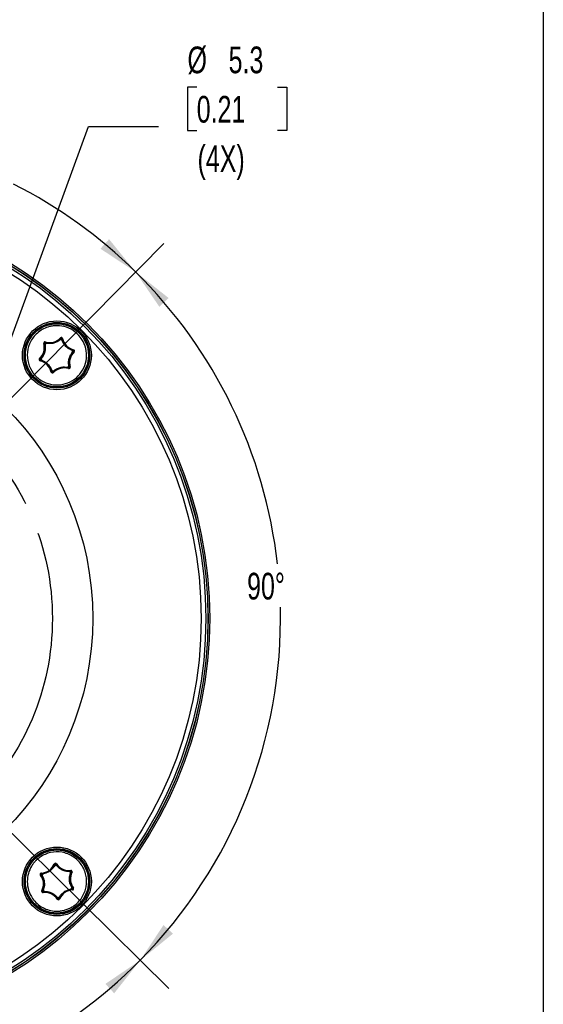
# Model space of a CAD drawing. Header units: millimetres. Extents: x 13 to 546, y 13 to 419.
# Tile 19 of 27: x 463 to 546, y 93 to 249. Entities that reach past the tile are written whole.
import ezdxf

# ---------------------------------------------------------------- set-up
doc = ezdxf.new("R2010")
doc.units = ezdxf.units.MM
doc.header["$LTSCALE"] = 2
doc.linetypes.add('CENTERX2', pattern=[20.32, 12.7, -2.54, 2.54, -2.54])
doc.layers.add('CENTER', color=40, linetype='CENTERX2')
doc.layers.add('DIMENSIONS', color=140, linetype='Continuous', lineweight=25)
doc.layers.add('TEXT', color=140, linetype='Continuous', lineweight=25)
doc.styles.add('SLDTEXTSTYLE0', font='TXT', dxfattribs={"width": 0.7})
doc.dimstyles.new('SLDDIMSTYLE0', dxfattribs={"dimtxt": 4.316016, "dimasz": 6.604, "dimexe": 0, "dimexo": 0.0625, "dimgap": 1.079004, "dimtad": 0, "dimtih": 1, "dimtoh": 1, "dimrnd": 1e-09, "dimzin": 12, "dimdsep": 46, "dimtxsty": 'SLDTEXTSTYLE0', "dimsah": 1, "dimcen": 0, "dimadec": 0, "dimazin": 3, "dimtfac": 1, "dimtofl": 0, "dimtmove": 0, "dimatfit": 3, "dimfxl": 0, "dimfrac": 2, "dimtolj": 1, "dimtzin": 12, "dimarcsym": 0})
doc.dimstyles.new('SLDDIMSTYLE7', dxfattribs={"dimtxt": 4.316016, "dimasz": 6.604, "dimexe": 0, "dimexo": 0.0625, "dimgap": 1.079004, "dimtad": 0, "dimtih": 1, "dimtoh": 1, "dimdec": 4, "dimlfac": 2, "dimzin": 12, "dimdsep": 46, "dimtxsty": 'SLDTEXTSTYLE0', "dimsah": 1, "dimcen": 0.09, "dimadec": 0, "dimazin": 3, "dimtfac": 1, "dimtdec": 0, "dimtofl": 0, "dimtmove": 0, "dimatfit": 3, "dimfxl": 0, "dimfrac": 2, "dimtolj": 1, "dimtzin": 12, "dimarcsym": 0})

# ---------------------------------------------------------------- blocks, each defined once
blk = doc.blocks.new('_D_8')
at = {"layer": 'DIMENSIONS'}
for p, q in [((427.24, 198.1), (427.24, 238.09)), ((457.82, 185.55), (485.9, 214.02))]:
    blk.add_line(p, q, dxfattribs=at)
for start, end in [(71.4255, 90), (45.387, 63.1796)]:
    blk.add_arc((427.24, 154.56), 77.18, start, end, dxfattribs=at)
for points in [[(427.24, 231.74), (433.79, 230.44), (433.88, 232.47)], [(481.44, 209.5), (477.23, 214.69), (475.86, 213.18)]]:
    blk.add_solid(points, dxfattribs=at)
at = {"layer": 'DIMENSIONS', "insert": (451.82, 227.82), "char_height": 4.233, "attachment_point": 1, "style": 'SLDTEXTSTYLE0'}
blk.add_mtext('45°', dxfattribs=at)
blk = doc.blocks.new('_D_10')
at = {"layer": 'DIMENSIONS'}
for p, q in [((457.82, 185.55), (485.9, 214.02)), ((458.23, 123.98), (486.7, 95.89))]:
    blk.add_line(p, q, dxfattribs=at)
for start, end in [(6.425, 45.387), (315.387, 1.3193)]:
    blk.add_arc((427.24, 154.56), 77.18, start, end, dxfattribs=at)
for points in [[(481.44, 209.5), (485.2, 203.97), (486.68, 205.36)], [(482.18, 100.35), (487.37, 104.57), (485.86, 105.93)]]:
    blk.add_solid(points, dxfattribs=at)
at = {"layer": 'DIMENSIONS', "insert": (499.12, 161.79), "char_height": 4.233, "attachment_point": 1, "style": 'SLDTEXTSTYLE0'}
blk.add_mtext('90°', dxfattribs=at)
blk = doc.blocks.new('_D_11')
at = {"layer": 'DIMENSIONS'}
for p, q in [((396.66, 123.56), (368.57, 95.1)), ((458.23, 123.98), (486.7, 95.89))]:
    blk.add_line(p, q, dxfattribs=at)
for start, end in [(276.1648, 315.387), (225.387, 268.552)]:
    blk.add_arc((427.24, 154.56), 77.18, start, end, dxfattribs=at)
for points in [[(482.18, 100.35), (476.65, 96.6), (478.04, 95.11)], [(373.03, 99.62), (377.25, 94.43), (378.61, 95.94)]]:
    blk.add_solid(points, dxfattribs=at)
at = {"layer": 'DIMENSIONS', "insert": (425.29, 79.47), "char_height": 4.233, "attachment_point": 1, "style": 'SLDTEXTSTYLE0'}
blk.add_mtext('90°', dxfattribs=at)
blk = doc.blocks.new('_D_14')
at = {"layer": 'DIMENSIONS'}
for p, q in [((491.13, 238.81), (489.68, 238.81)), ((489.68, 238.81), (489.68, 231.95)), ((503.96, 238.81), (505.41, 238.81)), ((505.41, 238.81), (505.41, 231.95)), ((456.94, 186.21), (473.95, 232.55)), ((473.95, 232.55), (485.06, 232.55)), ((489.68, 231.95), (491.13, 231.95)), ((505.41, 231.95), (503.96, 231.95))]:
    blk.add_line(p, q, dxfattribs=at)
blk.add_solid([(456.94, 186.21), (460.17, 192.06), (458.26, 192.76)], dxfattribs=at)
at = {"layer": 'DIMENSIONS', "char_height": 4.233, "attachment_point": 1, "style": 'SLDTEXTSTYLE0'}
for s, insert in [('%%c', (489.67, 245.24)), ('5.3', (496.19, 245.24)), ('0.21', (491.13, 237.41)), ('(4X)', (491.26, 229.58))]:
    blk.add_mtext(s, dxfattribs=dict(at, insert=insert))

msp = doc.modelspace()

# ---------------------------------------------------------------- linework, layer by layer
for p, q in [((467.050108, 198.196398), (467.079428, 198.292003)), ((467.079428, 198.292003), (467.108749, 198.387608)), ((469.017299, 198.439524), (468.459629, 198.223263)), ((469.520423, 199.024986), (469.59315, 198.956352)), ((469.59315, 198.956352), (469.665877, 198.887717)), ((469.665877, 198.887717), (469.763334, 198.910127)), ((469.983128, 198.203987), (469.747176, 198.700751)), ((469.86079, 198.932537), (469.763334, 198.910127)), ((466.858502, 198.139066), (466.954305, 198.167732)), ((466.954305, 198.167732), (467.050108, 198.196398)), ((467.071799, 197.993678), (467.110531, 197.465399)), ((471.386055, 197.050629), (470.909186, 197.281225)), ((471.138959, 196.351441), (471.451193, 196.804164)), ((471.595537, 197.065355), (471.572461, 196.968053)), ((471.572461, 196.968053), (471.640597, 196.894859)), ((471.618613, 197.162656), (471.595537, 197.065355)), ((471.708733, 196.821664), (471.640597, 196.894859)), ((466.204651, 195.731806), (466.272787, 195.658611)), ((466.340923, 195.585416), (466.272787, 195.658611)), ((466.294771, 195.390814), (466.317847, 195.488115)), ((466.317847, 195.488115), (466.340923, 195.585416)), ((466.774425, 196.202028), (466.462191, 195.749306)), ((466.527329, 195.502841), (467.004198, 195.272244)), ((467.930256, 194.349483), (468.166208, 193.852719)), ((468.052594, 193.620932), (468.15005, 193.643343)), ((468.247507, 193.665753), (468.15005, 193.643343)), ((468.320234, 193.597118), (468.247507, 193.665753)), ((468.89401, 194.112484), (469.453691, 194.33004)), ((470.841585, 194.559791), (470.802853, 195.088071)), ((470.804635, 194.165862), (470.833956, 194.261466)), ((470.863276, 194.357071), (470.833956, 194.261466)), ((470.959079, 194.385738), (470.863276, 194.357071)), ((471.054883, 194.414404), (470.959079, 194.385738)), ((468.392961, 193.528483), (468.320234, 193.597118)), ((468.541632, 115.612735), (468.633517, 115.573273)), ((468.633517, 115.573273), (468.725402, 115.533812)), ((468.725402, 115.533812), (468.809221, 115.588349)), ((468.893041, 115.642886), (468.809221, 115.588349)), ((466.426405, 113.925826), (466.506522, 113.98567)), ((466.501201, 114.085528), (466.495881, 114.185386)), ((466.506522, 113.98567), (466.501201, 114.085528)), ((468.271796, 114.892114), (467.820968, 114.49547)), ((469.258299, 115.00075), (468.866001, 115.386172)), ((470.972141, 114.399763), (470.445069, 114.452435)), ((470.980375, 113.658243), (471.118011, 114.190694)), ((471.152036, 114.584887), (471.163804, 114.485582)), ((471.163804, 114.485582), (471.175572, 114.386277)), ((471.175572, 114.386277), (471.264712, 114.340955)), ((471.353852, 114.295634), (471.264712, 114.340955)), ((466.346288, 113.865982), (466.426405, 113.925826)), ((466.596558, 113.802751), (466.814478, 113.319956)), ((466.559532, 111.380635), (466.648672, 111.335314)), ((466.737812, 111.289993), (466.648672, 111.335314)), ((466.74958, 111.190687), (466.737812, 111.289993)), ((466.761348, 111.091382), (466.74958, 111.190687)), ((466.933009, 112.018026), (466.795373, 111.485575)), ((466.941243, 111.276506), (467.468315, 111.223834)), ((469.641588, 110.784156), (470.092419, 111.180802)), ((471.316826, 111.873518), (471.098906, 112.356313)), ((471.486979, 111.750443), (471.406862, 111.690599)), ((471.406862, 111.690599), (471.412183, 111.590741)), ((471.417503, 111.490883), (471.412183, 111.590741)), ((471.567096, 111.810287), (471.486979, 111.750443)), ((468.655085, 110.675519), (469.047383, 110.290098)), ((469.020343, 110.033384), (469.104163, 110.087921)), ((469.187983, 110.142457), (469.104163, 110.087921)), ((469.279867, 110.102996), (469.187983, 110.142457)), ((469.371752, 110.063535), (469.279867, 110.102996))]:
    msp.add_line(p, q)
for centre, radius in [((427.237392, 154.557435), 65.962165), ((427.237392, 154.557435), 65.961403), ((427.237392, 154.557435), 65.690982), ((427.237392, 154.557435), 65.663341), ((427.237392, 154.557435), 65.66325), ((427.237392, 154.557435), 65.337504), ((427.237392, 154.557435), 64.592831), ((427.237392, 154.557435), 47.40645), ((468.956692, 196.276735), 5.461768), ((468.956692, 196.276735), 5.210212), ((468.956692, 196.276735), 5.161143), ((468.956692, 196.276735), 5), ((468.956692, 112.838135), 5.461768), ((468.956692, 112.838135), 5.210212), ((468.956692, 112.838135), 5.161143), ((468.956692, 112.838135), 5)]:
    msp.add_circle(centre, radius)
for centre, radius, start, end in [((467.050108, 198.196398), 0.2, 72.95005543, 196.65824172), ((467.050108, 198.196398), 0.1, 72.95005543, 196.65824172), ((467.801674, 200.647019), 2.463279, 252.95005543, 316.65824172), ((467.801674, 200.647019), 2.363279, 252.95005543, 316.65824172), ((469.665877, 198.887717), 0.2, 12.95005543, 136.65824172), ((468.956692, 196.276735), 2.542, 72.62598619, 76.98231096), ((469.665877, 198.887717), 0.1, 12.95005543, 136.65824172), ((472.163961, 199.462152), 2.563279, 192.95005543, 197.23302627), ((472.163961, 199.462152), 2.463279, 192.95005543, 256.65824172), ((472.163961, 199.462152), 2.363279, 192.95005543, 256.65824172), ((464.594406, 197.461603), 2.363279, 312.95005543, 16.65824172), ((464.594406, 197.461603), 2.463279, 312.95005543, 16.65824172), ((467.801674, 200.647019), 2.563279, 252.95005543, 257.23302627), ((464.594406, 197.461603), 2.563279, 12.37527088, 16.65824172), ((468.956692, 196.276735), 2.542, 132.62598619, 136.98231096), ((473.318978, 195.091867), 2.463279, 132.95005543, 196.65824172), ((473.318978, 195.091867), 2.363279, 132.95005543, 196.65824172), ((472.163961, 199.462152), 2.563279, 252.37527088, 256.65824172), ((468.956692, 196.276735), 2.542, 12.62598619, 16.98231096), ((473.318978, 195.091867), 2.563279, 132.95005543, 137.23302627), ((471.572461, 196.968053), 0.1, 312.95005543, 76.65824172), ((471.572461, 196.968053), 0.2, 312.95005543, 76.65824172), ((466.340923, 195.585416), 0.2, 132.95005543, 256.65824172), ((466.340923, 195.585416), 0.1, 132.95005543, 256.65824172), ((465.749423, 193.091318), 2.363279, 12.95005543, 76.65824172), ((465.749423, 193.091318), 2.463279, 12.95005543, 76.65824172), ((464.594406, 197.461603), 2.563279, 312.95005543, 317.23302627), ((465.749423, 193.091318), 2.563279, 72.37527088, 76.65824172), ((468.956692, 196.276735), 2.542, 192.62598619, 196.98231096), ((468.247507, 193.665753), 0.2, 192.95005543, 316.65824172), ((468.247507, 193.665753), 0.1, 192.95005543, 316.65824172), ((465.749423, 193.091318), 2.563279, 12.95005543, 17.23302627), ((468.956692, 196.276735), 2.542, 252.62598619, 256.98231096), ((470.11171, 191.90645), 2.563279, 132.37527088, 136.65824172), ((470.11171, 191.90645), 2.463279, 72.95005543, 136.65824172), ((470.11171, 191.90645), 2.363279, 72.95005543, 136.65824172), ((468.956692, 196.276735), 2.542, 312.62598619, 316.98231096), ((470.11171, 191.90645), 2.563279, 72.95005543, 77.23302627), ((470.863276, 194.357071), 0.2, 252.95005543, 16.65824172), ((473.318978, 195.091867), 2.563279, 192.37527088, 196.65824172), ((470.863276, 194.357071), 0.1, 252.95005543, 16.65824172), ((466.370141, 116.545318), 2.363279, 273.04990385, 336.75809014), ((466.370141, 116.545318), 2.463279, 273.04990385, 336.75809014), ((468.725402, 115.533812), 0.2, 33.04990385, 156.75809014), ((468.725402, 115.533812), 0.1, 33.04990385, 156.75809014), ((470.873931, 116.931745), 2.463279, 213.04990385, 276.75809014), ((470.873931, 116.931745), 2.363279, 213.04990385, 276.75809014), ((466.506522, 113.98567), 0.2, 93.04990385, 216.75809014), ((466.506522, 113.98567), 0.1, 93.04990385, 216.75809014), ((466.370141, 116.545318), 2.563279, 273.04990385, 277.33287469), ((464.452902, 112.451707), 2.563279, 32.4751193, 36.75809014), ((468.956692, 112.838135), 2.542, 152.72583461, 157.08215938), ((468.956692, 112.838135), 2.542, 92.72583461, 97.08215938), ((470.873931, 116.931745), 2.563279, 213.04990385, 217.33287469), ((470.873931, 116.931745), 2.563279, 272.4751193, 276.75809014), ((468.956692, 112.838135), 2.542, 32.72583461, 37.08215938), ((473.460482, 113.224562), 2.463279, 153.04990385, 216.75809014), ((473.460482, 113.224562), 2.563279, 153.04990385, 157.33287469), ((473.460482, 113.224562), 2.363279, 153.04990385, 216.75809014), ((471.175572, 114.386277), 0.2, 333.04990385, 96.75809014), ((471.175572, 114.386277), 0.1, 333.04990385, 96.75809014), ((464.452902, 112.451707), 2.363279, 333.04990385, 36.75809014), ((464.452902, 112.451707), 2.463279, 333.04990385, 36.75809014), ((466.737812, 111.289993), 0.2, 153.04990385, 276.75809014), ((466.737812, 111.289993), 0.1, 153.04990385, 276.75809014), ((464.452902, 112.451707), 2.563279, 333.04990385, 337.33287469), ((467.039453, 108.744524), 2.563279, 92.4751193, 96.75809014), ((467.039453, 108.744524), 2.463279, 33.04990385, 96.75809014), ((467.039453, 108.744524), 2.363279, 33.04990385, 96.75809014), ((468.956692, 112.838135), 2.542, 212.72583461, 217.08215938), ((471.543243, 109.130952), 2.463279, 93.04990385, 156.75809014), ((471.543243, 109.130952), 2.363279, 93.04990385, 156.75809014), ((468.956692, 112.838135), 2.542, 332.72583461, 337.08215938), ((471.543243, 109.130952), 2.563279, 93.04990385, 97.33287469), ((473.460482, 113.224562), 2.563279, 212.4751193, 216.75809014), ((471.406862, 111.690599), 0.1, 273.04990385, 36.75809014), ((471.406862, 111.690599), 0.2, 273.04990385, 36.75809014), ((469.187983, 110.142457), 0.2, 213.04990385, 336.75809014), ((468.956692, 112.838135), 2.542, 272.72583461, 277.08215938), ((467.039453, 108.744524), 2.563279, 33.04990385, 37.33287469), ((469.187983, 110.142457), 0.1, 213.04990385, 336.75809014), ((471.543243, 109.130952), 2.563279, 152.4751193, 156.75809014)]:
    msp.add_arc(centre, radius, start, end)
for points, knots in [([(467.755768, 200.820718), (467.853688, 200.846645), (468.050924, 200.891938), (468.350763, 200.940831), (468.653124, 200.970201), (469.377213, 200.993808), (470.530762, 200.799752), (471.92821, 200.031889), (472.997257, 198.847264), (473.617417, 197.377239), (473.720317, 195.78504), (473.294399, 194.247411), (472.386988, 192.935051), (471.098776, 191.99365), (469.562413, 191.524491), (467.929499, 191.592764), (466.376003, 192.228528), (465.106171, 193.399856), (464.31879, 194.992546), (464.167929, 196.812266), (464.729567, 198.601858), (465.967875, 200.073438), (467.136477, 200.656744), (467.755768, 200.820718)], [0, 0, 0, 0, 0.01033121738, 0.02066244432, 0.03099369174, 0.04132497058, 0.09462155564, 0.14791910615, 0.20121741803, 0.25451628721, 0.30781550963, 0.36111488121, 0.41441419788, 0.46771325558, 0.52101185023, 0.57540955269, 0.63137451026, 0.68890539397, 0.74800084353, 0.80865946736, 0.87087984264, 0.93466051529, 1, 1, 1, 1]), ([(469.501162, 198.767572), (469.462196, 198.735182), (469.386029, 198.67187), (469.265276, 198.585951), (469.143611, 198.508155), (469.058974, 198.462168), (469.017299, 198.439524)], [0, 0, 0, 0, 0.26580063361, 0.51956051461, 0.76343145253, 1, 1, 1, 1]), ([(469.438474, 198.806196), (469.441043, 198.807102), (469.445976, 198.808842), (469.460329, 198.802363), (469.475317, 198.79169), (469.488886, 198.779643), (469.497433, 198.771241), (469.501163, 198.767575)], [0, 0, 0, 0, 0.2590586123, 0.4973419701, 0.7028166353, 0.8703030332, 1, 1, 1, 1]), ([(469.529282, 198.753407), (469.523545, 198.754733), (469.51786, 198.756661), (469.51269, 198.759345), (469.508441, 198.761552), (469.504465, 198.764332), (469.501162, 198.767572)], [0, 0, 0, 0, 0.000017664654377, 0.000017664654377, 0.000017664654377, 0.000032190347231, 0.000032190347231, 0.000032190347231, 0.000032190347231]), ([(469.747176, 198.700751), (469.741766, 198.699396), (469.735843, 198.699125), (469.73008, 198.699718), (469.72525, 198.700216), (469.72042, 198.701298), (469.715753, 198.702758)], [0.000000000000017, 0.000000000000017, 0.000000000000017, 0.000000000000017, 0.000017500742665, 0.000017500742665, 0.000017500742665, 0.000032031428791, 0.000032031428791, 0.000032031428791, 0.000032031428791]), ([(469.747175, 198.700753), (469.754889, 198.702475), (469.771699, 198.706227), (469.794627, 198.70878), (469.81447, 198.708676), (469.818598, 198.704547), (469.82079, 198.702353)], [0, 0, 0, 0, 0.1967941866, 0.4288822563, 0.6965683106, 1, 1, 1, 1]), ([(467.110531, 197.465399), (467.111878, 197.448996), (467.129192, 197.238213), (467.026897, 196.800976), (466.897032, 196.377834), (466.779841, 196.209795), (466.774425, 196.202028)], [0, 0, 0, 0, 0.0395368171, 0.5080754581, 0.9772627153, 1, 1, 1, 1]), ([(467.007006, 197.958701), (467.007353, 197.961032), (467.007966, 197.965151), (467.015927, 197.971426), (467.023202, 197.975366), (467.032586, 197.979592), (467.046995, 197.986215), (467.06346, 197.991171), (467.071796, 197.99368)], [0, 0, 0, 0, 0.2315845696, 0.4091437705, 0.5233075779, 0.571766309, 0.7831863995, 1, 1, 1, 1]), ([(467.071799, 197.993678), (467.077171, 197.995173), (467.082455, 197.997864), (467.087172, 198.001227), (467.091126, 198.004046), (467.09479, 198.007374), (467.098126, 198.010948)], [0.000000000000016, 0.000000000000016, 0.000000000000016, 0.000000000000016, 0.000017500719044, 0.000017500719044, 0.000017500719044, 0.000032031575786, 0.000032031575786, 0.000032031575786, 0.000032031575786]), ([(467.252676, 198.173326), (467.251144, 198.167964), (467.248418, 198.162699), (467.245024, 198.158004), (467.242177, 198.154069), (467.238824, 198.150425), (467.235225, 198.147113)], [0.000000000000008, 0.000000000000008, 0.000000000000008, 0.000000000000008, 0.000017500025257, 0.000017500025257, 0.000017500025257, 0.000032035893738, 0.000032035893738, 0.000032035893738, 0.000032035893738]), ([(467.252674, 198.173325), (467.255039, 198.180865), (467.260194, 198.197298), (467.269446, 198.218429), (467.279458, 198.235563), (467.285098, 198.237073), (467.288095, 198.237875)], [0, 0, 0, 0, 0.1967750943, 0.4288567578, 0.6965491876, 1, 1, 1, 1]), ([(468.459629, 198.223263), (468.454035, 198.221076), (468.257589, 198.144255), (467.820298, 198.10676), (467.442225, 198.151098), (467.252677, 198.173328)], [0, 0, 0, 0, 0.0144029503, 0.5058667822, 1, 1, 1, 1]), ([(470.909186, 197.281225), (470.894307, 197.28826), (470.703106, 197.378657), (470.375596, 197.685866), (470.074076, 198.009903), (469.987146, 198.195413), (469.983128, 198.203987)], [0, 0, 0, 0, 0.0395368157, 0.5080754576, 0.9772627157, 1, 1, 1, 1]), ([(471.387848, 197.019193), (471.386128, 197.024825), (471.384955, 197.030712), (471.384695, 197.036531), (471.384481, 197.041315), (471.384901, 197.046148), (471.386055, 197.050629)], [0.000000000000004, 0.000000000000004, 0.000000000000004, 0.000000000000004, 0.000017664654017, 0.000017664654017, 0.000017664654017, 0.000032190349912, 0.000032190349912, 0.000032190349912, 0.000032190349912]), ([(471.38816, 197.124229), (471.39023, 197.122458), (471.394203, 197.119056), (471.395768, 197.103387), (471.39402, 197.085071), (471.390372, 197.067296), (471.387369, 197.055693), (471.386058, 197.050629)], [0, 0, 0, 0, 0.2590491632, 0.4973282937, 0.7028039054, 0.8702952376, 1, 1, 1, 1]), ([(471.451193, 196.804164), (471.447315, 196.808171), (471.444119, 196.813166), (471.441751, 196.818453), (471.439767, 196.822884), (471.438289, 196.827609), (471.437221, 196.83238)], [0.000000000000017, 0.000000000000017, 0.000000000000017, 0.000000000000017, 0.000017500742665, 0.000017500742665, 0.000017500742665, 0.000032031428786, 0.000032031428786, 0.000032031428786, 0.000032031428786]), ([(471.451195, 196.804165), (471.457249, 196.797782), (471.468179, 196.786256), (471.480824, 196.77084), (471.491136, 196.752101), (471.490079, 196.745518), (471.489388, 196.741213)], [0, 0, 0, 0, 0.2194212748, 0.3961480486, 0.6050197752, 1, 1, 1, 1]), ([(466.462189, 195.749304), (466.456841, 195.755124), (466.445186, 195.767806), (466.431512, 195.786385), (466.42168, 195.803622), (466.423192, 195.809261), (466.423996, 195.812257)], [0, 0, 0, 0, 0.1967941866, 0.4288822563, 0.6965683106, 1, 1, 1, 1]), ([(466.462191, 195.749306), (466.466069, 195.745298), (466.469265, 195.740304), (466.471633, 195.735017), (466.473617, 195.730585), (466.475095, 195.725861), (466.476163, 195.72109)], [0.000000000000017, 0.000000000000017, 0.000000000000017, 0.000000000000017, 0.000017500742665, 0.000017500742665, 0.000017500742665, 0.000032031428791, 0.000032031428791, 0.000032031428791, 0.000032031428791]), ([(466.525224, 195.42924), (466.523378, 195.430706), (466.520117, 195.433297), (466.518664, 195.443329), (466.51889, 195.451599), (466.519921, 195.461839), (466.52139, 195.477629), (466.525331, 195.494366), (466.527326, 195.50284)], [0, 0, 0, 0, 0.2315845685, 0.409143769, 0.5233075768, 0.571766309, 0.7831863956, 1, 1, 1, 1]), ([(466.525536, 195.534276), (466.527256, 195.528645), (466.528429, 195.522757), (466.528689, 195.516938), (466.528903, 195.512155), (466.528483, 195.507321), (466.527329, 195.502841)], [0.000000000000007, 0.000000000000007, 0.000000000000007, 0.000000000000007, 0.000017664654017, 0.000017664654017, 0.000017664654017, 0.000032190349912, 0.000032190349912, 0.000032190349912, 0.000032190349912]), ([(467.004198, 195.272244), (467.019077, 195.26521), (467.210278, 195.174813), (467.537788, 194.867604), (467.839308, 194.543566), (467.926238, 194.358057), (467.930256, 194.349483)], [0, 0, 0, 0, 0.0395368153, 0.5080754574, 0.9772627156, 1, 1, 1, 1]), ([(470.802853, 195.088071), (470.801506, 195.104473), (470.784192, 195.315257), (470.886488, 195.752493), (471.016352, 196.175636), (471.133543, 196.343674), (471.138959, 196.351441)], [0, 0, 0, 0, 0.039536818, 0.5080754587, 0.9772627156, 1, 1, 1, 1]), ([(468.166209, 193.852716), (468.158495, 193.850995), (468.141685, 193.847243), (468.118757, 193.84469), (468.098914, 193.844793), (468.094786, 193.848923), (468.092594, 193.851117)], [0, 0, 0, 0, 0.1967941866, 0.4288822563, 0.6965683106, 1, 1, 1, 1]), ([(468.166208, 193.852719), (468.171618, 193.854073), (468.177541, 193.854344), (468.183304, 193.853751), (468.188134, 193.853254), (468.192964, 193.852171), (468.197631, 193.850711)], [0.000000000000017, 0.000000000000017, 0.000000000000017, 0.000000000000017, 0.000017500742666, 0.000017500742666, 0.000017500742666, 0.00003203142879, 0.00003203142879, 0.00003203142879, 0.00003203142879]), ([(468.384102, 193.800063), (468.389839, 193.798736), (468.395524, 193.796809), (468.400694, 193.794124), (468.404943, 193.791918), (468.408919, 193.789137), (468.412222, 193.785897)], [0.000000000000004, 0.000000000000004, 0.000000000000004, 0.000000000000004, 0.000017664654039, 0.000017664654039, 0.000017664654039, 0.000032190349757, 0.000032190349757, 0.000032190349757, 0.000032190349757]), ([(468.474911, 193.747273), (468.472874, 193.746458), (468.469232, 193.744999), (468.459864, 193.74838), (468.451475, 193.752728), (468.442122, 193.758663), (468.430003, 193.76882), (468.41856, 193.779809), (468.412221, 193.785896)], [0, 0, 0, 0, 0.221723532, 0.3965860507, 0.5244465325, 0.6052139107, 0.7812970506, 1, 1, 1, 1]), ([(468.412222, 193.785897), (468.556639, 193.911591), (468.701667, 194.037816), (468.893203, 194.112171), (468.89401, 194.112484)], [0, 0, 0, 0, 0.9957918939, 1, 1, 1, 1]), ([(469.453691, 194.33004), (469.459232, 194.332212), (469.656854, 194.40967), (470.09441, 194.446653), (470.472449, 194.402253), (470.660708, 194.380142)], [0, 0, 0, 0, 0.0142756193, 0.509120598, 1, 1, 1, 1]), ([(470.66071, 194.380144), (470.658345, 194.372604), (470.65319, 194.356171), (470.643938, 194.33504), (470.633926, 194.317907), (470.628286, 194.316397), (470.625289, 194.315595)], [0, 0, 0, 0, 0.1967750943, 0.4288567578, 0.6965491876, 1, 1, 1, 1]), ([(470.660708, 194.380144), (470.66224, 194.385506), (470.664966, 194.390771), (470.66836, 194.395465), (470.671207, 194.399401), (470.67456, 194.403044), (470.678159, 194.406357)], [0.000000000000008, 0.000000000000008, 0.000000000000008, 0.000000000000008, 0.000017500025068, 0.000017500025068, 0.000017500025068, 0.000032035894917, 0.000032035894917, 0.000032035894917, 0.000032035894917]), ([(470.815258, 194.542521), (470.819275, 194.546826), (470.823787, 194.550786), (470.828697, 194.553921), (470.832732, 194.556498), (470.837128, 194.558551), (470.841585, 194.559791)], [0.000000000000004, 0.000000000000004, 0.000000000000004, 0.000000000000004, 0.000017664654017, 0.000017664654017, 0.000017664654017, 0.000032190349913, 0.000032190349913, 0.000032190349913, 0.000032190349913]), ([(470.906378, 194.594769), (470.905878, 194.592091), (470.904919, 194.586949), (470.892132, 194.577759), (470.875396, 194.570115), (470.858178, 194.564387), (470.846628, 194.561186), (470.841588, 194.559789)], [0, 0, 0, 0, 0.2590491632, 0.4973282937, 0.7028039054, 0.8702952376, 1, 1, 1, 1]), ([(466.267338, 116.692661), (466.76893, 117.042419), (467.922177, 117.548963), (469.801681, 117.585544), (471.554657, 116.901002), (472.91152, 115.597474), (473.66657, 113.874038), (473.704086, 111.992639), (473.020574, 110.240808), (472.004406, 109.185063), (471.135173, 108.658924), (470.580663, 108.413744), (469.999428, 108.241941), (469.400833, 108.146134), (468.634011, 108.122992), (467.709279, 108.262791), (466.691671, 108.671729), (465.794926, 109.303729), (464.992032, 110.209423), (464.40296, 111.406617), (464.191199, 112.788494), (464.373461, 114.118187), (464.79332, 115.089736), (465.236715, 115.726312), (465.566009, 116.104059), (465.845732, 116.367229), (466.056202, 116.537989), (466.178081, 116.629417), (466.240211, 116.673745), (466.267338, 116.692661)], [0, 0, 0, 0, 0.0623653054, 0.1247306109, 0.1870959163, 0.2494612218, 0.3118265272, 0.3741918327, 0.4365571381, 0.4989224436, 0.5194793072, 0.5400361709, 0.5605930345, 0.5811498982, 0.6017067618, 0.6386778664, 0.6756489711, 0.7126200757, 0.7495911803, 0.7980888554, 0.8465870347, 0.8899998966, 0.9334146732, 0.9530964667, 0.9689848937, 0.9844586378, 0.9922120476, 0.9966272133, 1, 1, 1, 1]), ([(466.704681, 114.033617), (466.705086, 114.028055), (466.704335, 114.022173), (466.702761, 114.016599), (466.70144, 114.011924), (466.699543, 114.007351), (466.697302, 114.003003)], [0.000000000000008, 0.000000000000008, 0.000000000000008, 0.000000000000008, 0.00001750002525, 0.00001750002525, 0.00001750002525, 0.000032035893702, 0.000032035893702, 0.000032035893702, 0.000032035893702]), ([(466.70468, 114.033615), (466.70431, 114.041509), (466.703504, 114.058713), (466.70493, 114.081736), (466.708444, 114.101267), (466.713222, 114.104623), (466.71576, 114.106406)], [0, 0, 0, 0, 0.1967750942, 0.4288567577, 0.6965491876, 1, 1, 1, 1]), ([(467.820968, 114.49547), (467.816511, 114.491526), (467.657544, 114.350871), (467.259345, 114.16577), (466.889073, 114.077551), (466.704682, 114.033619)], [0, 0, 0, 0, 0.014276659, 0.5091211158, 1, 1, 1, 1]), ([(468.612007, 115.364379), (468.519581, 115.196711), (468.426765, 115.028334), (468.272446, 114.892684), (468.271796, 114.892114)], [0, 0, 0, 0, 0.9957919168, 1, 1, 1, 1]), ([(468.539864, 115.379107), (468.541965, 115.380841), (468.545999, 115.38417), (468.561704, 115.383018), (468.579448, 115.378146), (468.596331, 115.371496), (468.607244, 115.366543), (468.612007, 115.364381)], [0, 0, 0, 0, 0.2590586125, 0.4973419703, 0.7028166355, 0.8703030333, 1, 1, 1, 1]), ([(468.643283, 115.36074), (468.637439, 115.360014), (468.631438, 115.359871), (468.62566, 115.360615), (468.620912, 115.361226), (468.616222, 115.362471), (468.612007, 115.364379)], [0, 0, 0, 0, 0.000017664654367, 0.000017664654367, 0.000017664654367, 0.000032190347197, 0.000032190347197, 0.000032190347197, 0.000032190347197]), ([(468.866001, 115.386172), (468.861386, 115.383041), (468.855917, 115.38075), (468.850301, 115.379327), (468.845594, 115.378134), (468.840686, 115.377491), (468.835803, 115.377258)], [0.000000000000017, 0.000000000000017, 0.000000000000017, 0.000000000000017, 0.000017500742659, 0.000017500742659, 0.000017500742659, 0.000032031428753, 0.000032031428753, 0.000032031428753, 0.000032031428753]), ([(468.866, 115.386174), (468.872652, 115.390441), (468.887149, 115.399742), (468.907803, 115.410019), (468.926473, 115.416741), (468.931768, 115.414281), (468.934582, 115.412974)], [0, 0, 0, 0, 0.1967941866, 0.4288822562, 0.6965683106, 1, 1, 1, 1]), ([(470.445069, 114.452435), (470.428679, 114.453928), (470.218058, 114.473112), (469.80492, 114.649059), (469.410406, 114.849742), (469.265019, 114.994079), (469.258299, 115.00075)], [0, 0, 0, 0, 0.0395368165, 0.508075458, 0.9772627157, 1, 1, 1, 1]), ([(470.948825, 114.469604), (470.951377, 114.468652), (470.956277, 114.466822), (470.963132, 114.452646), (470.967784, 114.434844), (470.970467, 114.416898), (470.971634, 114.40497), (470.972144, 114.399765)], [0, 0, 0, 0, 0.2590491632, 0.4973282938, 0.7028039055, 0.8702952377, 1, 1, 1, 1]), ([(470.984628, 114.370858), (470.981077, 114.375555), (470.977952, 114.380681), (470.975708, 114.386057), (470.973863, 114.390475), (470.972597, 114.395158), (470.972141, 114.399763)], [0.000000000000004, 0.000000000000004, 0.000000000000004, 0.000000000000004, 0.00001766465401, 0.00001766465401, 0.00001766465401, 0.000032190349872, 0.000032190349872, 0.000032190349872, 0.000032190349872]), ([(471.118011, 114.190694), (471.112992, 114.193125), (471.108274, 114.196716), (471.104234, 114.200868), (471.100847, 114.204348), (471.097836, 114.208277), (471.095193, 114.21239)], [0.000000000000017, 0.000000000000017, 0.000000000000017, 0.000000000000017, 0.000017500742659, 0.000017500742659, 0.000017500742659, 0.000032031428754, 0.000032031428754, 0.000032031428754, 0.000032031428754]), ([(471.118012, 114.190696), (471.125892, 114.186782), (471.140117, 114.179715), (471.157289, 114.169582), (471.173412, 114.155529), (471.174683, 114.148984), (471.175513, 114.144703)], [0, 0, 0, 0, 0.2194212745, 0.3961480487, 0.6050197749, 1, 1, 1, 1]), ([(466.547731, 113.747637), (466.547256, 113.749946), (466.546416, 113.754025), (466.551736, 113.762653), (466.557214, 113.768853), (466.564574, 113.776047), (466.575829, 113.787218), (466.589589, 113.797531), (466.596555, 113.802752)], [0, 0, 0, 0, 0.2315845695, 0.4091437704, 0.5233075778, 0.571766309, 0.7831863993, 1, 1, 1, 1]), ([(466.596558, 113.802751), (466.601089, 113.806001), (466.605127, 113.810344), (466.608401, 113.815123), (466.611145, 113.819129), (466.613443, 113.823513), (466.615347, 113.828017)], [0.000000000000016, 0.000000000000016, 0.000000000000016, 0.000000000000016, 0.000017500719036, 0.000017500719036, 0.000017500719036, 0.000032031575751, 0.000032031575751, 0.000032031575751, 0.000032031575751]), ([(466.814478, 113.319956), (466.82138, 113.305016), (466.910077, 113.113021), (466.964271, 112.667259), (466.987732, 112.225259), (466.935426, 112.027182), (466.933009, 112.018026)], [0, 0, 0, 0, 0.0395368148, 0.5080754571, 0.9772627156, 1, 1, 1, 1]), ([(471.098906, 112.356313), (471.092004, 112.371253), (471.003307, 112.563249), (470.949113, 113.00901), (470.925652, 113.45101), (470.977958, 113.649088), (470.980375, 113.658243)], [0, 0, 0, 0, 0.0395368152, 0.5080754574, 0.9772627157, 1, 1, 1, 1]), ([(466.795372, 111.485573), (466.78835, 111.4892), (466.773046, 111.497105), (466.75382, 111.509853), (466.738663, 111.522661), (466.738146, 111.528477), (466.737871, 111.531566)], [0, 0, 0, 0, 0.1967941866, 0.4288822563, 0.6965683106, 1, 1, 1, 1]), ([(466.795373, 111.485575), (466.800392, 111.483144), (466.80511, 111.479553), (466.80915, 111.475401), (466.812537, 111.471921), (466.815548, 111.467993), (466.818191, 111.463879)], [0.000000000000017, 0.000000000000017, 0.000000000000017, 0.000000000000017, 0.000017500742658, 0.000017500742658, 0.000017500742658, 0.000032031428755, 0.000032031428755, 0.000032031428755, 0.000032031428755]), ([(466.928756, 111.305411), (466.932307, 111.300714), (466.935432, 111.295588), (466.937676, 111.290213), (466.939521, 111.285794), (466.940787, 111.281111), (466.941243, 111.276506)], [0.000000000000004, 0.000000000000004, 0.000000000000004, 0.000000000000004, 0.00001766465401, 0.00001766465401, 0.00001766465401, 0.000032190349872, 0.000032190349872, 0.000032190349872, 0.000032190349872]), ([(466.96456, 111.206665), (466.962322, 111.207407), (466.95837, 111.208719), (466.953558, 111.217641), (466.950928, 111.225485), (466.948377, 111.235456), (466.94433, 111.250789), (466.942279, 111.267861), (466.941241, 111.276505)], [0, 0, 0, 0, 0.23158456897, 0.40914376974, 0.52330757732, 0.57176630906, 0.78318639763, 1, 1, 1, 1]), ([(467.468315, 111.223834), (467.484705, 111.222341), (467.695326, 111.203157), (468.108464, 111.02721), (468.502978, 110.826527), (468.648365, 110.682191), (468.655085, 110.675519)], [0, 0, 0, 0, 0.0395368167, 0.5080754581, 0.9772627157, 1, 1, 1, 1]), ([(470.092419, 111.180802), (470.096876, 111.184745), (470.255842, 111.325399), (470.654039, 111.510499), (471.024311, 111.598718), (471.208703, 111.642651)], [0, 0, 0, 0, 0.0142732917, 0.5091194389, 1, 1, 1, 1]), ([(471.208704, 111.642654), (471.209074, 111.63476), (471.20988, 111.617557), (471.208454, 111.594533), (471.20494, 111.575002), (471.200162, 111.571646), (471.197624, 111.569863)], [0, 0, 0, 0, 0.1967750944, 0.4288567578, 0.6965491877, 1, 1, 1, 1]), ([(471.208703, 111.642652), (471.208298, 111.648214), (471.209049, 111.654096), (471.210623, 111.65967), (471.211944, 111.664345), (471.213841, 111.668919), (471.216083, 111.673266)], [0.000000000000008, 0.000000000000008, 0.000000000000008, 0.000000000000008, 0.000017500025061, 0.000017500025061, 0.000017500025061, 0.000032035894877, 0.000032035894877, 0.000032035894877, 0.000032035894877]), ([(471.298037, 111.848252), (471.30033, 111.853676), (471.303207, 111.858945), (471.30674, 111.863576), (471.309644, 111.867383), (471.313067, 111.870822), (471.316826, 111.873518)], [0.000000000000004, 0.000000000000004, 0.000000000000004, 0.000000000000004, 0.00001766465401, 0.00001766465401, 0.00001766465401, 0.000032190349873, 0.000032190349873, 0.000032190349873, 0.000032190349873]), ([(471.365653, 111.928632), (471.366104, 111.925945), (471.366969, 111.920787), (471.35812, 111.907763), (471.34503, 111.894832), (471.330829, 111.883536), (471.321083, 111.876561), (471.316829, 111.873517)], [0, 0, 0, 0, 0.2590491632, 0.4973282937, 0.7028039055, 0.8702952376, 1, 1, 1, 1]), ([(469.047384, 110.290095), (469.040732, 110.285828), (469.026235, 110.276527), (469.005581, 110.266251), (468.986911, 110.259529), (468.981616, 110.261988), (468.978803, 110.263295)], [0, 0, 0, 0, 0.1967941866, 0.4288822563, 0.6965683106, 1, 1, 1, 1]), ([(469.047383, 110.290097), (469.051998, 110.293229), (469.057467, 110.295519), (469.063083, 110.296942), (469.06779, 110.298135), (469.072698, 110.298778), (469.077582, 110.299011)], [0.000000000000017, 0.000000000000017, 0.000000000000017, 0.000000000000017, 0.000017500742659, 0.000017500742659, 0.000017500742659, 0.000032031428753, 0.000032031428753, 0.000032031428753, 0.000032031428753]), ([(469.270102, 110.315529), (469.275945, 110.316255), (469.281946, 110.316398), (469.287724, 110.315654), (469.292473, 110.315043), (469.297162, 110.313798), (469.301377, 110.31189)], [0.000000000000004, 0.000000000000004, 0.000000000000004, 0.000000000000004, 0.000017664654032, 0.000017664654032, 0.000017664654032, 0.000032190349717, 0.000032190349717, 0.000032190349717, 0.000032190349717]), ([(469.373521, 110.297162), (469.371889, 110.295696), (469.36897, 110.293074), (469.35901, 110.29303), (469.349638, 110.294231), (469.338816, 110.29659), (469.323944, 110.301964), (469.309422, 110.30835), (469.301376, 110.311888)], [0, 0, 0, 0, 0.2217235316, 0.3965860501, 0.5244465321, 0.6052139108, 0.7812970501, 1, 1, 1, 1]), ([(469.301377, 110.31189), (469.393803, 110.479558), (469.48662, 110.647935), (469.640938, 110.783585), (469.641588, 110.784156)], [0, 0, 0, 0, 0.9957919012, 1, 1, 1, 1])]:
    msp.add_open_spline(points, degree=3, knots=knots)
for points in [[(469.529282, 198.753407), (469.552676, 198.775153), (469.599463, 198.818646), (469.643739, 198.864693), (469.665877, 198.887717)], [(468.643283, 115.36074), (468.657778, 115.389202), (468.686769, 115.446124), (468.712524, 115.504583), (468.725402, 115.533812)]]:
    msp.add_open_spline(points, degree=3)
at = {"layer": 'CENTER'}
msp.add_circle((427.237392, 154.557435), 41, dxfattribs=at)
at = {"layer": 'TEXT'}
msp.add_line((546.1, 419.1), (546.1, 12.7), dxfattribs=at)

# ---------------------------------------------------------------- dimensions: what is measured, and where the dimension line sits
at = {"layer": 'DIMENSIONS'}
dim = msp.add_diameter_dim_2p(p1=(455.12553, 181.27402), p2=(456.939018, 186.213952), text='<>\\P(4X)', dimstyle='SLDDIMSTYLE0', dxfattribs=at)
dim.commit()
dim.dimension.update_dxf_attribs({"geometry": '_D_14', "text_midpoint": (497.546444, 234.775514), "dimtype": 163})
for base, line1, line2, picture, middle in [((472.29294, 217.220354), ((456.032274, 183.743986), (427.237392, 154.557435)), ((427.237392, 195.557435), (427.237392, 154.557435)), '_D_8', (456.941129, 225.791779)), ((498.973646, 126.087209), ((456.423943, 125.762553), (427.237392, 154.557435)), ((456.032274, 183.743986), (427.237392, 154.557435)), '_D_10', (504.240853, 159.764237)), ((397.043269, 83.529562), ((398.44251, 125.370883), (427.237392, 154.557435)), ((456.423943, 125.762553), (427.237392, 154.557435)), '_D_11', (430.406348, 77.443224))]:
    dim = msp.add_angular_dim_2l(base=base, line1=line1, line2=line2, dimstyle='SLDDIMSTYLE7', dxfattribs=at)
    dim.commit()
    dim.dimension.update_dxf_attribs({"geometry": picture, "text_midpoint": middle, "dimtype": 162})

doc.saveas('drawing.dxf')
